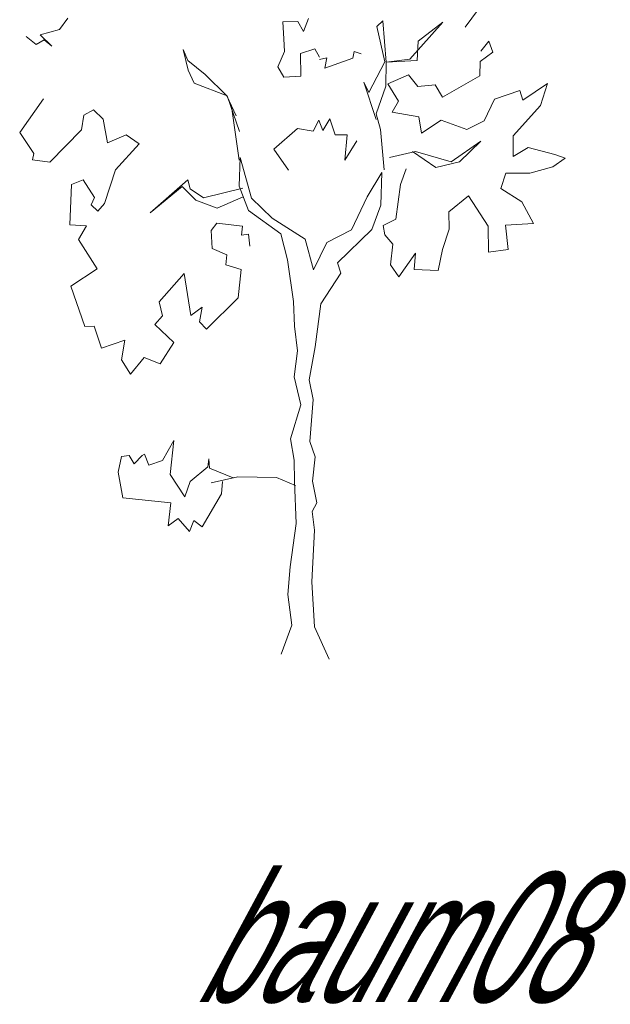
# Model space of a CAD drawing. Extents: x 12.9 to 34.2, y -51.7 to -4.
# Tile 29 of 75: x 13.2 to 14.8, y -22.7 to -20. Entities that reach past the tile are written whole.
import ezdxf
from ezdxf.enums import TextEntityAlignment as Align

# ---------------------------------------------------------------- set-up
doc = ezdxf.new("R2010")
doc.units = 0
doc.header["$MEASUREMENT"] = 0
doc.linetypes.add('AUSGEZOGEN', pattern=[0])
doc.layers.add('AST', color=44, linetype='CONTINUOUS', lineweight=18)
doc.layers.add('BLÄTTER', color=64, linetype='CONTINUOUS', lineweight=13)
doc.layers.add('FREIER_TEXT', color=7, linetype='AUSGEZOGEN')

msp = doc.modelspace()

# ---------------------------------------------------------------- linework, layer by layer
at = {"layer": 'AST'}
for p, q in [((14.21529, -20.02659), (14.19916, -20.04128)), ((14.19916, -20.04128), (14.22035, -20.13737)), ((14.22384, -20.13747), (14.21529, -20.02659)), ((13.68823, -20.13356), (13.67566, -20.1041)), ((13.67566, -20.1041), (13.68925, -20.1598)), ((13.73552, -20.17099), (13.68823, -20.13356)), ((14.22035, -20.13737), (14.17729, -20.21944)), ((14.22318, -20.20267), (14.22382, -20.13805)), ((13.68925, -20.1598), (13.70574, -20.19461)), ((13.79387, -20.2291), (13.73552, -20.17099)), ((13.70574, -20.19461), (13.79447, -20.22854)), ((14.17729, -20.21944), (14.16409, -20.1917)), ((14.16409, -20.1917), (14.1968, -20.29219)), ((14.19723, -20.27706), (14.22318, -20.20267)), ((13.81916, -20.2828), (13.79387, -20.2291)), ((13.79447, -20.22854), (13.82788, -20.32497)), ((13.80647, -20.2574), (13.82746, -20.4024)), ((14.20884, -20.31989), (14.19723, -20.27706)), ((14.21862, -20.42847), (14.20884, -20.31989)), ((13.83, -20.3949), (13.82667, -20.47225)), ((13.86012, -20.50463), (13.83, -20.3949)), ((14.21259, -20.43587), (14.17291, -20.50115)), ((14.20953, -20.5243), (14.21259, -20.43587)), ((13.68855, -20.45558), (13.58707, -20.54475)), ((13.69485, -20.48022), (13.68855, -20.45558)), ((13.58707, -20.54475), (13.67348, -20.4738)), ((13.67348, -20.4738), (13.70973, -20.51033)), ((13.73029, -20.50392), (13.69485, -20.48022)), ((13.837, -20.47778), (13.73029, -20.50392)), ((13.82667, -20.47225), (13.8522, -20.53818)), ((13.70973, -20.51033), (13.76794, -20.53175)), ((13.76794, -20.53175), (13.83808, -20.50169)), ((13.91626, -20.55861), (13.86012, -20.50463)), ((14.17291, -20.50115), (14.13025, -20.59021)), ((13.8522, -20.53818), (13.93953, -20.60118)), ((14.18559, -20.58943), (14.20953, -20.5243)), ((14.00493, -20.61524), (13.91626, -20.55861)), ((14.13025, -20.59021), (14.06407, -20.62446)), ((14.09223, -20.6794), (14.18559, -20.58943)), ((13.93953, -20.60118), (13.95736, -20.67156)), ((14.02764, -20.69856), (14.00493, -20.61524)), ((14.06407, -20.62446), (14.02764, -20.69856)), ((13.95736, -20.67156), (13.97344, -20.78381)), ((14.10194, -20.70704), (14.09223, -20.6794)), ((14.04722, -20.78995), (14.10194, -20.70704)), ((13.97344, -20.78381), (13.9768, -20.85087)), ((14.03231, -20.90657), (14.04722, -20.78995)), ((13.9768, -20.85087), (13.98426, -20.91746)), ((13.98426, -20.91746), (13.97589, -20.98768)), ((14.01586, -20.99521), (14.03231, -20.90657)), ((13.97589, -20.98768), (13.99358, -21.06329)), ((14.02718, -21.04851), (14.01586, -20.99521)), ((14.01761, -21.16179), (14.02718, -21.04851)), ((13.99358, -21.06329), (13.9654, -21.15451)), ((13.9654, -21.15451), (13.97543, -21.21244)), ((14.03218, -21.20296), (14.01761, -21.16179)), ((14.02509, -21.26914), (14.03218, -21.20296)), ((13.97543, -21.21244), (13.97616, -21.26952)), ((13.97616, -21.26952), (13.98114, -21.38321)), ((14.03686, -21.32712), (14.02509, -21.26914)), ((14.02454, -21.35123), (14.03686, -21.32712)), ((14.03072, -21.4009), (14.02454, -21.35123)), ((13.98114, -21.38321), (13.96447, -21.50037)), ((14.02331, -21.54103), (14.03072, -21.4009)), ((13.96447, -21.50037), (13.95888, -21.57533)), ((14.0304, -21.66234), (14.02331, -21.54103)), ((13.95888, -21.57533), (13.96881, -21.65771)), ((13.96881, -21.65771), (13.94041, -21.73611)), ((14.07047, -21.74964), (14.0304, -21.66234))]:
    msp.add_line(p, q, dxfattribs=at)
at = {"layer": 'BLÄTTER'}
for p, q in [((14.49111, -19.97083), (14.43726, -20.04328)), ((13.34177, -20.04993), (13.36476, -20.01913)), ((13.94504, -20.02894), (13.98524, -20.02832)), ((13.94726, -20.07442), (13.94504, -20.02894)), ((13.98524, -20.02832), (14.0008, -20.05495)), ((14.0008, -20.05495), (14.01401, -20.0198)), ((14.3765, -20.02994), (14.2881, -20.12995)), ((14.31043, -20.08108), (14.3765, -20.02994)), ((13.29013, -20.06421), (13.34177, -20.04993)), ((13.32131, -20.09477), (13.29013, -20.06421)), ((13.25215, -20.06897), (13.27893, -20.0901)), ((13.27893, -20.0901), (13.30023, -20.07788)), ((13.30023, -20.07788), (13.32131, -20.09477)), ((13.94979, -20.10885), (13.94726, -20.07442)), ((14.3078, -20.13341), (14.31043, -20.08108)), ((14.47911, -20.1085), (14.50084, -20.08116)), ((14.50084, -20.08116), (14.51223, -20.11117)), ((13.93115, -20.15083), (13.94979, -20.10885)), ((14.03093, -20.1018), (13.99272, -20.11471)), ((13.99272, -20.11471), (13.99394, -20.1753)), ((14.04428, -20.1243), (14.03093, -20.1018)), ((14.13786, -20.10945), (14.13388, -20.1268)), ((14.15633, -20.1152), (14.13786, -20.10945)), ((14.51223, -20.11117), (14.47777, -20.13583)), ((14.06343, -20.12658), (14.04352, -20.13068)), ((14.05801, -20.1538), (14.06343, -20.12658)), ((14.13388, -20.1268), (14.05801, -20.1538)), ((14.22382, -20.13805), (14.3078, -20.13341)), ((14.2881, -20.12995), (14.22384, -20.13747)), ((14.47777, -20.13583), (14.47726, -20.17483)), ((13.94728, -20.17807), (13.93115, -20.15083)), ((14.28401, -20.17234), (14.22801, -20.1964)), ((14.30933, -20.20391), (14.28401, -20.17234)), ((13.99394, -20.1753), (13.94728, -20.17807)), ((14.22801, -20.1964), (14.25699, -20.24321)), ((14.35663, -20.19883), (14.30933, -20.20391)), ((14.37607, -20.23256), (14.35663, -20.19883)), ((14.47726, -20.17483), (14.37607, -20.23256)), ((14.59305, -20.24037), (14.65953, -20.19507)), ((14.65953, -20.19507), (14.64097, -20.25511)), ((14.51685, -20.23766), (14.58446, -20.21451)), ((14.58446, -20.21451), (14.59305, -20.24037)), ((13.23444, -20.3276), (13.2987, -20.23681)), ((14.25699, -20.24321), (14.24043, -20.27303)), ((14.48842, -20.29626), (14.51685, -20.23766)), ((13.40753, -20.28061), (13.40176, -20.32063)), ((13.43356, -20.2662), (13.40753, -20.28061)), ((13.46022, -20.2914), (13.43356, -20.2662)), ((14.24043, -20.27303), (14.3117, -20.2855)), ((14.64097, -20.25511), (14.56708, -20.33631)), ((13.47181, -20.35578), (13.46022, -20.2914)), ((14.02646, -20.32411), (14.04244, -20.29428)), ((14.04244, -20.29428), (14.05271, -20.32252)), ((14.05271, -20.32252), (14.07166, -20.29044)), ((14.07166, -20.29044), (14.08617, -20.33393)), ((14.3117, -20.2855), (14.3192, -20.32996)), ((14.3192, -20.32996), (14.3726, -20.29419)), ((14.3726, -20.29419), (14.44177, -20.31942)), ((14.44177, -20.31942), (14.48842, -20.29626)), ((13.27303, -20.38457), (13.23444, -20.3276)), ((13.40176, -20.32063), (13.31547, -20.40789)), ((13.92028, -20.37297), (13.98475, -20.31654)), ((13.98475, -20.31654), (14.02646, -20.32411)), ((13.52192, -20.33388), (13.47181, -20.35578)), ((13.49307, -20.42857), (13.55675, -20.35873)), ((13.55675, -20.35873), (13.52192, -20.33388)), ((14.08617, -20.33393), (14.11877, -20.33426)), ((14.11877, -20.33426), (14.11277, -20.40281)), ((14.11277, -20.40281), (14.14453, -20.35012)), ((14.39914, -20.40732), (14.47931, -20.35133)), ((14.47931, -20.35133), (14.42186, -20.40679)), ((14.56708, -20.33631), (14.56666, -20.39278)), ((13.26906, -20.40135), (13.27303, -20.38457)), ((13.96063, -20.42941), (13.92028, -20.37297)), ((14.23294, -20.3951), (14.30327, -20.37901)), ((14.35797, -20.42189), (14.29511, -20.37937)), ((14.30327, -20.37901), (14.39914, -20.40732)), ((14.56666, -20.39278), (14.60694, -20.36829)), ((14.60694, -20.36829), (14.67979, -20.38721)), ((13.31547, -20.40789), (13.26906, -20.40135)), ((14.42186, -20.40679), (14.35797, -20.42189)), ((14.70687, -20.39728), (14.67361, -20.42081)), ((14.67979, -20.38721), (14.70687, -20.39728)), ((13.46374, -20.51976), (13.49307, -20.42857)), ((14.26293, -20.46814), (14.27751, -20.42546)), ((14.54736, -20.43766), (14.53397, -20.47921)), ((14.61201, -20.43714), (14.54736, -20.43766)), ((14.67361, -20.42081), (14.61201, -20.43714)), ((13.37435, -20.46776), (13.40556, -20.45524)), ((13.40556, -20.45524), (13.43683, -20.50328)), ((13.37013, -20.57712), (13.37435, -20.46776)), ((14.24984, -20.56153), (14.26293, -20.46814)), ((14.53397, -20.47921), (14.59061, -20.51515)), ((13.43683, -20.50328), (13.42753, -20.5234)), ((13.4457, -20.54022), (13.46374, -20.51976)), ((14.44667, -20.49832), (14.39304, -20.54224)), ((14.4997, -20.58016), (14.44667, -20.49832)), ((14.59061, -20.51515), (14.62217, -20.57368)), ((13.42753, -20.5234), (13.4457, -20.54022)), ((14.39304, -20.54224), (14.39406, -20.58885)), ((13.7668, -20.57248), (13.75169, -20.59244)), ((13.83645, -20.58083), (13.7668, -20.57248)), ((14.21557, -20.5792), (14.24984, -20.56153)), ((13.41488, -20.58012), (13.37013, -20.57712)), ((13.3929, -20.61677), (13.41488, -20.58012)), ((13.75169, -20.59244), (13.75383, -20.64083)), ((13.83345, -20.60463), (13.83645, -20.58083)), ((14.22011, -20.60437), (14.21557, -20.5792)), ((14.39406, -20.58885), (14.37565, -20.64365)), ((14.50064, -20.65064), (14.4997, -20.58016)), ((14.62217, -20.57368), (14.54635, -20.57797)), ((14.54635, -20.57797), (14.55324, -20.64396)), ((13.44368, -20.69563), (13.3929, -20.61677)), ((13.85215, -20.60224), (13.83345, -20.60463)), ((13.85591, -20.63437), (13.85215, -20.60224)), ((14.24213, -20.62886), (14.22011, -20.60437)), ((13.75383, -20.64083), (13.79352, -20.65825)), ((14.2359, -20.68517), (14.24213, -20.62886)), ((14.37565, -20.64365), (14.36418, -20.69982)), ((14.55324, -20.64396), (14.50064, -20.65064)), ((13.79352, -20.65825), (13.79103, -20.68496)), ((14.30316, -20.65386), (14.25829, -20.71724)), ((14.29959, -20.69801), (14.30316, -20.65386)), ((13.37249, -20.74256), (13.44368, -20.69563)), ((13.79103, -20.68496), (13.83261, -20.69719)), ((13.83261, -20.69719), (13.82465, -20.77383)), ((14.25829, -20.71724), (14.2359, -20.68517)), ((14.36418, -20.69982), (14.29959, -20.69801)), ((13.67857, -20.7086), (13.61122, -20.78475)), ((13.69636, -20.82207), (13.67857, -20.7086)), ((13.41021, -20.85134), (13.37249, -20.74256)), ((13.61122, -20.78475), (13.62006, -20.82285)), ((13.82465, -20.77383), (13.739, -20.85878)), ((13.72726, -20.79964), (13.69636, -20.82207)), ((13.72036, -20.83846), (13.72726, -20.79964)), ((13.62006, -20.82285), (13.59902, -20.84613)), ((13.739, -20.85878), (13.72036, -20.83846)), ((13.43527, -20.85087), (13.41021, -20.85134)), ((13.45573, -20.91026), (13.43527, -20.85087)), ((13.59902, -20.84613), (13.65065, -20.89474)), ((13.51864, -20.88872), (13.45573, -20.91026)), ((13.5096, -20.94146), (13.51864, -20.88872)), ((13.65065, -20.89474), (13.61354, -20.95193)), ((13.53356, -20.97998), (13.5096, -20.94146)), ((13.57034, -20.935), (13.53356, -20.97998)), ((13.61354, -20.95193), (13.57034, -20.935)), ((13.62021, -21.21299), (13.65025, -21.15909)), ((13.65025, -21.15909), (13.64069, -21.25141)), ((13.50054, -21.24458), (13.50929, -21.20232)), ((13.50929, -21.20232), (13.53032, -21.2)), ((13.53032, -21.2), (13.54367, -21.2225)), ((13.54367, -21.2225), (13.56528, -21.19923)), ((13.56528, -21.19923), (13.5712, -21.1959)), ((13.5712, -21.1959), (13.58318, -21.22535)), ((13.74259, -21.23039), (13.74496, -21.20832)), ((13.74496, -21.20832), (13.74657, -21.23399)), ((13.58318, -21.22535), (13.62021, -21.21299)), ((13.69433, -21.2698), (13.74259, -21.23039)), ((13.74657, -21.23399), (13.81107, -21.25967)), ((13.51259, -21.31363), (13.50054, -21.24458)), ((13.64069, -21.25141), (13.68035, -21.31133)), ((13.82335, -21.25768), (13.75128, -21.27372)), ((13.92755, -21.25885), (13.82335, -21.25768)), ((13.97935, -21.28068), (13.92755, -21.25885)), ((13.68035, -21.31133), (13.69433, -21.2698)), ((13.78167, -21.26991), (13.77899, -21.30303)), ((13.64264, -21.32716), (13.51259, -21.31363)), ((13.77899, -21.30303), (13.727, -21.39241)), ((13.63509, -21.38926), (13.64264, -21.32716)), ((13.66242, -21.36964), (13.63509, -21.38926)), ((13.69288, -21.40485), (13.66242, -21.36964)), ((13.70478, -21.3749), (13.69288, -21.40485)), ((13.727, -21.39241), (13.70478, -21.3749))]:
    msp.add_line(p, q, dxfattribs=at)

# ---------------------------------------------------------------- texts
at = {"layer": 'FREIER_TEXT', "color": 5, "linetype": 'Continuous', "lineweight": 50, "oblique": 30, "width": 0.65}
msp.add_text('baum08', height=0.35, dxfattribs=at).set_placement((14.25, -22.5), align=Align.MIDDLE_CENTER)

doc.saveas('drawing.dxf')
